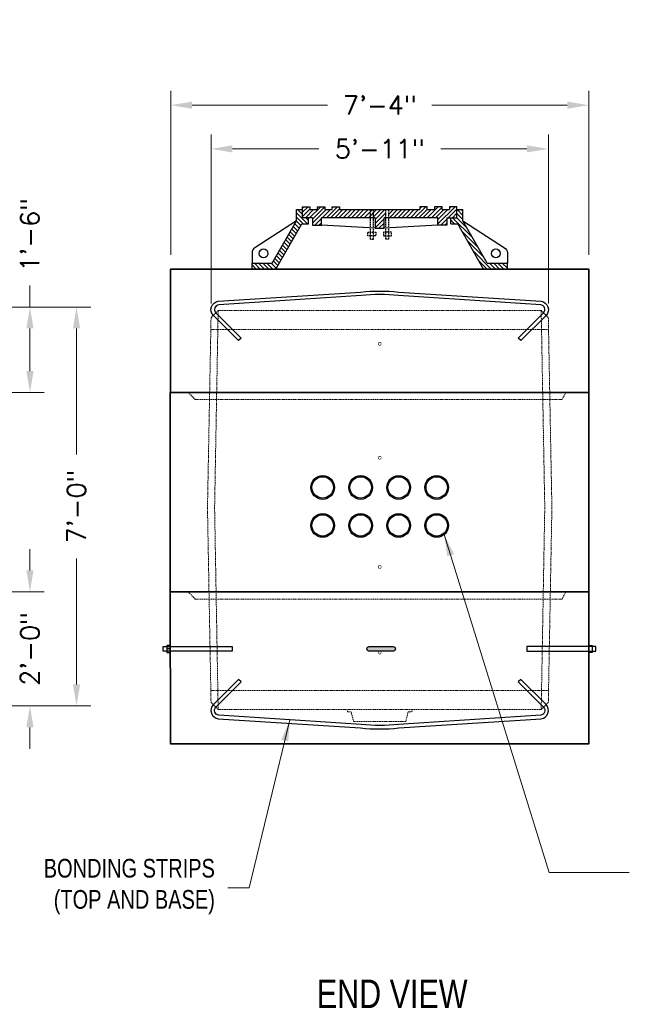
# Model space of a CAD drawing. Header units: inches. Extents: x 65 to 2519, y -54 to 399.
# Tile 12 of 21: x 1382 to 1510, y 7 to 215. Entities that reach past the tile are written whole.
import ezdxf
from ezdxf.enums import TextEntityAlignment as Align

# ---------------------------------------------------------------- set-up
doc = ezdxf.new("R2010")
doc.units = ezdxf.units.IN
doc.header["$MEASUREMENT"] = 0
doc.linetypes.add('HIDDEN', pattern=[0.375, 0.25, -0.125])
for name, color, linetype, lineweight in [('Concrete-Hidden', 30, 'HIDDEN', 15), ('Concrete-Thick', 1, 'Continuous', 35), ('Dimensions', 7, 'Continuous', 15), ('Embeds-Med', 143, 'Continuous', 25), ('Text+Leaders', 7, 'Continuous', 20)]:
    doc.layers.add(name, color=color, linetype=linetype, lineweight=lineweight)
for name, color, linetype in [('R-SWTS-DET1', 1, 'Continuous'), ('R-SWTS-DET2', 4, 'Continuous'), ('R-SWTS-PAT1', 5, 'Continuous')]:
    doc.layers.add(name, color=color, linetype=linetype)
doc.styles.add('120', font='FSIMPLEX.SHX', dxfattribs={"width": 0.8, "height": 1.8674})
doc.styles.add('Oldcastle', font='romans.shx')
doc.styles.get("Standard").update_dxf_attribs({"font": 'fsimplex.shx', "width": 0.8})
doc.dimstyles.new('OLDCASTLE$7', dxfattribs={"dimscale": 0, "dimtxt": 0.125, "dimasz": 0.125, "dimexe": 0.0625, "dimexo": 0.0625, "dimgap": 0.0625, "dimtad": 0, "dimdec": 8, "dimzin": 3, "dimdsep": 46, "dimlunit": 4, "dimtxsty": 'Standard', "dimcen": 0.09375, "dimclrd": 256, "dimclre": 256, "dimclrt": 256, "dimadec": 0, "dimazin": 0, "dimtfac": 1, "dimtdec": 8, "dimtmove": 0, "dimatfit": 3, "dimfxl": 1, "dimtolj": 1, "dimtzin": 0, "dimarcsym": 0})
doc.dimstyles.new('Web', dxfattribs={"dimtxt": 0.082, "dimasz": 0.094, "dimexe": 0.0625, "dimexo": 0.0625, "dimgap": 0.0625, "dimtad": 0, "dimdec": 4, "dimzin": 3, "dimdsep": 46, "dimlunit": 4, "dimtxsty": 'Oldcastle', "dimcen": 0.09, "dimclrd": 256, "dimclre": 256, "dimclrt": 256, "dimadec": 0, "dimazin": 0, "dimtfac": 1, "dimtdec": 4, "dimtofl": 0, "dimtmove": 0, "dimatfit": 3, "dimfxl": 1, "dimtolj": 1, "dimtzin": 0, "dimlwd": -1, "dimlwe": -1, "dimarcsym": 0})
pattern_1 = [(135, (1406.3712, 9.8381), (-0.4419417, -0.4419417), [])]

# ---------------------------------------------------------------- blocks, each defined once
blk = doc.blocks.new('*D73')
at = {"layer": 'Defpoints', "color": 0, "transparency": 16777216}
for p in [(1339.92, 154.1), (1393.96, 154.1), (1339.92, 70.1)]:
    blk.add_point(p, dxfattribs=at)
at = {"layer": 'Dimensions', "transparency": 16777216}
for p, q in [((1342.92, 154.1), (1396.96, 154.1)), ((1393.96, 149.59), (1393.96, 123.07)), ((1393.96, 74.62), (1393.96, 101.14)), ((1342.92, 70.1), (1396.96, 70.1))]:
    blk.add_line(p, q, dxfattribs=at)
for points in [[(1393.21, 149.59), (1394.71, 149.59), (1393.96, 154.1)], [(1393.21, 74.62), (1394.71, 74.62), (1393.96, 70.1)]]:
    blk.add_solid(points, dxfattribs=at)
at = {"layer": 'Dimensions', "transparency": 16777216, "insert": (1393.96, 112.1), "char_height": 3.936, "attachment_point": 5, "rotation": 90, "style": 'Oldcastle'}
blk.add_mtext('\\A1;7\'-0"', dxfattribs=at)
blk = doc.blocks.new('*D78')
at = {"layer": 'Defpoints', "color": 0, "transparency": 16777216}
for p in [(1422.28, 187.4), (1422.28, 151.85), (1493.28, 151.85)]:
    blk.add_point(p, dxfattribs=at)
at = {"layer": 'Dimensions', "transparency": 16777216}
for p, q in [((1422.28, 154.85), (1422.28, 190.4)), ((1493.28, 154.85), (1493.28, 190.4)), ((1426.79, 187.4), (1444.94, 187.4)), ((1488.77, 187.4), (1470.62, 187.4))]:
    blk.add_line(p, q, dxfattribs=at)
for points in [[(1426.79, 188.15), (1426.79, 186.65), (1422.28, 187.4)], [(1488.77, 188.15), (1488.77, 186.65), (1493.28, 187.4)]]:
    blk.add_solid(points, dxfattribs=at)
at = {"layer": 'Dimensions', "transparency": 16777216, "insert": (1457.78, 187.4), "char_height": 3.936, "attachment_point": 5, "style": 'Oldcastle'}
blk.add_mtext('\\A1;5\'-11"', dxfattribs=at)
blk = doc.blocks.new('*D79')
at = {"layer": 'Defpoints', "color": 0, "transparency": 16777216}
for p in [(1413.78, 196.6), (1413.78, 162.1), (1501.78, 162.1)]:
    blk.add_point(p, dxfattribs=at)
at = {"layer": 'Dimensions', "transparency": 16777216}
for p, q in [((1413.78, 165.1), (1413.78, 199.6)), ((1501.78, 165.1), (1501.78, 199.6)), ((1418.29, 196.6), (1446.81, 196.6)), ((1497.27, 196.6), (1468.74, 196.6))]:
    blk.add_line(p, q, dxfattribs=at)
for points in [[(1418.29, 197.35), (1418.29, 195.84), (1413.78, 196.6)], [(1497.27, 197.35), (1497.27, 195.84), (1501.78, 196.6)]]:
    blk.add_solid(points, dxfattribs=at)
at = {"layer": 'Dimensions', "transparency": 16777216, "insert": (1457.78, 196.6), "char_height": 3.936, "attachment_point": 5, "style": 'Oldcastle'}
blk.add_mtext('\\A1;7\'-4"', dxfattribs=at)
blk = doc.blocks.new('*D82')
at = {"layer": 'Defpoints', "color": 0, "transparency": 16777216}
for p in [(1342.92, 154.1), (1384.16, 154.1), (1340.18, 136.1)]:
    blk.add_point(p, dxfattribs=at)
at = {"layer": 'Dimensions', "transparency": 16777216}
for p, q in [((1384.16, 154.1), (1384.16, 158.62)), ((1345.92, 154.1), (1387.16, 154.1)), ((1384.16, 140.62), (1384.16, 149.59)), ((1343.18, 136.1), (1387.16, 136.1))]:
    blk.add_line(p, q, dxfattribs=at)
for points in [[(1383.41, 149.59), (1384.91, 149.59), (1384.16, 154.1)], [(1383.41, 140.62), (1384.91, 140.62), (1384.16, 136.1)]]:
    blk.add_solid(points, dxfattribs=at)
at = {"layer": 'Dimensions', "transparency": 16777216, "insert": (1384.16, 169.3), "char_height": 3.936, "attachment_point": 5, "rotation": 90, "style": 'Oldcastle'}
blk.add_mtext('\\A1;1\'-6"', dxfattribs=at)
blk = doc.blocks.new('*D83')
at = {"layer": 'Defpoints', "color": 0, "transparency": 16777216}
for p in [(1327.98, 94.1), (1384.16, 94.1), (1327.98, 70.1)]:
    blk.add_point(p, dxfattribs=at)
at = {"layer": 'Dimensions', "transparency": 16777216}
for p, q in [((1384.16, 98.62), (1384.16, 103.13)), ((1330.98, 94.1), (1387.16, 94.1)), ((1330.98, 70.1), (1387.16, 70.1)), ((1384.16, 65.59), (1384.16, 61.08))]:
    blk.add_line(p, q, dxfattribs=at)
for points in [[(1383.41, 98.62), (1384.91, 98.62), (1384.16, 94.1)], [(1383.41, 65.59), (1384.91, 65.59), (1384.16, 70.1)]]:
    blk.add_solid(points, dxfattribs=at)
at = {"layer": 'Dimensions', "transparency": 16777216, "insert": (1384.16, 82.1), "char_height": 3.936, "attachment_point": 5, "rotation": 90, "style": 'Oldcastle'}
blk.add_mtext('\\A1;2\'-0"', dxfattribs=at)
blk = doc.blocks.new('PVC_Terminator')
h = blk.add_hatch(color=256)
h.dxf.hatch_style = 1
h.paths.add_polyline_path([(-2.5, 0, 1), (2.5, 0, 1)])
h.paths.add_polyline_path([(2.25, 0, -1), (-2.25, 0, -1)], flags=16)
for radius in [2.5, 2.25]:
    blk.add_circle((0, 0), radius)

msp = doc.modelspace()

# ---------------------------------------------------------------- hatches: boundary and pattern name
h = msp.add_hatch(color=256)
h.dxf.hatch_style = 1
h.paths.add_polyline_path([(1460.58995, 82.60372), (1455.58995, 82.60372, 1), (1455.58995, 81.60372), (1460.58995, 81.60372, 1)])
at = {"layer": 'R-SWTS-PAT1'}
h = msp.add_hatch(dxfattribs=at)
h.set_pattern_fill('ANSI31', color=256, scale=5, angle=90, style=0)
h.set_pattern_definition(pattern_1)
h.paths.add_polyline_path([(1435.17786, 163.35372), (1430.90245, 163.35372), (1430.90245, 162.10372), (1435.90245, 162.10372), (1441.36125, 171.63497), (1442.77745, 171.63497), (1442.77745, 172.88497), (1441.52745, 172.88497), (1441.52745, 174.60372), (1440.27745, 174.60372), (1440.27745, 172.25775)])
h = msp.add_hatch(dxfattribs=at)
h.set_pattern_fill('ANSI31', color=256, scale=5, style=0)
h.set_pattern_definition([(45, (1406.3712, 9.8381), (-0.4419417, 0.4419417), [])])
h.paths.add_polyline_path([(1455.82432, 172.88497), (1455.82432, 174.60372), (1449.33995, 174.60372), (1449.33995, 175.22872), (1447.77745, 175.22872), (1447.77745, 174.60372), (1446.21495, 174.60372), (1446.21495, 175.22872), (1444.65245, 175.22872), (1444.65245, 174.60372), (1443.08995, 174.60372), (1443.08995, 175.22872), (1441.52745, 175.22872), (1441.52745, 174.60372), (1441.52745, 172.88497), (1443.63682, 172.88497), (1443.63682, 171.32247), (1445.51182, 171.32247), (1445.51182, 172.88497)])
h.paths.add_polyline_path([(1456.44932, 174.60372), (1455.82432, 174.60372), (1455.82432, 172.88497), (1456.44932, 172.88497)])
h.paths.add_polyline_path([(1456.83995, 172.88497), (1456.83995, 170.69747), (1458.71495, 170.69747), (1458.71495, 172.88497), (1459.10557, 172.88497), (1459.10557, 174.60372), (1456.44932, 174.60372), (1456.44932, 172.88497)])
h.paths.add_polyline_path([(1470.04307, 172.88497), (1470.04307, 171.32247), (1471.91807, 171.32247), (1471.91807, 172.88497), (1474.02745, 172.88497), (1474.02745, 174.60372), (1474.02745, 175.22872), (1472.46495, 175.22872), (1472.46495, 174.60372), (1470.90245, 174.60372), (1470.90245, 175.22872), (1469.33995, 175.22872), (1469.33995, 174.60372), (1467.77745, 174.60372), (1467.77745, 175.22872), (1466.21495, 175.22872), (1466.21495, 174.60372), (1459.73057, 174.60372), (1459.73057, 172.88497)])
h = msp.add_hatch(dxfattribs=at)
h.set_pattern_fill('ANSI31', color=256, scale=5, angle=90, style=0)
h.set_pattern_definition(pattern_1)
h.paths.add_polyline_path([(1479.65245, 162.10372), (1484.65245, 162.10372), (1484.65245, 163.35372), (1480.37703, 163.35372), (1475.27745, 172.25775), (1475.27745, 174.60372), (1474.02745, 174.60372), (1474.02745, 172.88497), (1472.77745, 172.88497), (1472.77745, 171.63497), (1474.19364, 171.63497)])

# ---------------------------------------------------------------- linework, layer by layer
for points in [[(1426.72545, 81.60372), (1412.2268, 81.60372), (1412.2268, 82.60372), (1426.72545, 82.60372)], [(1413.7268, 82.85372), (1412.9768, 82.85372), (1412.9768, 81.35372), (1413.7268, 81.35372)], [(1488.77879, 81.60372), (1503.27745, 81.60372), (1503.27745, 82.60372), (1488.77879, 82.60372)], [(1501.77745, 82.85372), (1502.52745, 82.85372), (1502.52745, 81.35372), (1501.77745, 81.35372)]]:
    msp.add_lwpolyline(points, close=True)
msp.add_lwpolyline([(1413.7268, 82.10372), (1412.9768, 82.10372)])
msp.add_lwpolyline([(1460.58995, 81.60372), (1455.58995, 81.60372, -1), (1455.58995, 82.60372), (1460.58995, 82.60372, -1)], format="xyb", close=True)
at = {"layer": 'Concrete-Hidden'}
for p, q in [((1421.52745, 111.85348), (1422.27745, 151.85348)), ((1422.27745, 151.85348), (1423.77745, 153.35348)), ((1423.02745, 111.85348), (1423.77745, 153.35348)), ((1423.77745, 153.35348), (1491.77745, 153.35348)), ((1492.52745, 111.85348), (1491.77745, 153.35348)), ((1493.27745, 151.85348), (1491.77745, 153.35348)), ((1494.02745, 111.85348), (1493.27745, 151.85348)), ((1422.23057, 149.35348), (1493.32432, 149.35348)), ((1421.52745, 111.85348), (1422.27745, 70.85348)), ((1423.02745, 111.85348), (1423.77745, 69.35348)), ((1492.52745, 111.85348), (1491.77745, 69.35348)), ((1494.02745, 111.85348), (1493.27745, 70.85348)), ((1422.23171, 73.35348), (1493.32318, 73.35348)), ((1422.27745, 70.85348), (1423.77745, 69.35348)), ((1493.27745, 70.85348), (1491.77745, 69.35348)), ((1423.77745, 69.35348), (1491.77745, 69.35348)), ((1450.90245, 69.35348), (1451.02745, 68.85348)), ((1451.02745, 68.85348), (1451.77745, 68.85348)), ((1451.77745, 68.85348), (1452.27745, 66.85348)), ((1463.27745, 66.85348), (1463.77745, 68.85348)), ((1463.77745, 68.85348), (1464.52745, 68.85348)), ((1464.52745, 68.85348), (1464.65245, 69.35348)), ((1452.27745, 66.85348), (1463.27745, 66.85348))]:
    msp.add_line(p, q, dxfattribs=at)
for points in [[(1501.77745, 136.10372), (1496.93807, 136.10372), (1496.18807, 134.60372), (1468.06439, 134.60372), (1460.37628, 134.60372), (1418.96591, 134.60372), (1417.48513, 136.10372), (1413.69641, 136.10372)], [(1501.77745, 94.10372), (1496.93807, 94.10372), (1496.18807, 92.60372), (1468.06439, 92.60372), (1460.37628, 92.60372), (1418.96591, 92.60372), (1417.48513, 94.10372), (1413.69641, 94.10372)]]:
    msp.add_lwpolyline(points, dxfattribs=at)
at = {"layer": 'Concrete-Thick'}
for points in [[(1501.77745, 136.10372), (1501.77745, 162.10372), (1413.77745, 162.10372), (1413.77745, 136.10372)], [(1501.77745, 136.10372), (1413.69641, 136.10372), (1413.69641, 94.10372), (1501.77745, 94.10372)], [(1413.69641, 94.10372), (1413.77745, 62.10372), (1501.77745, 62.10372), (1501.77745, 94.10372)]]:
    msp.add_lwpolyline(points, close=True, dxfattribs=at)
at = {"layer": 'Embeds-Med'}
for points in [[(1486.94309, 147.54946), (1492.26228, 152.86865, 0.629446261), (1491.6677, 154.55928), (1461.70532, 156.50294, 0.05394637), (1453.84957, 156.50294), (1423.88719, 154.55928, 0.630315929), (1423.29261, 152.86865), (1428.6118, 147.54946), (1428.08147, 147.01913), (1422.76228, 152.33832, -0.629446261), (1423.80558, 155.30482), (1453.76796, 157.24849, -0.05394637), (1461.78693, 157.24849), (1491.74931, 155.30482, -0.630315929), (1492.79261, 152.33832), (1487.47342, 147.01913)], [(1486.94309, 75.15751), (1492.26228, 69.83832, -0.629446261), (1491.6677, 68.14769), (1461.70532, 66.20403, -0.05394637), (1453.84957, 66.20403), (1423.88719, 68.14769, -0.630315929), (1423.29261, 69.83832), (1428.6118, 75.15751), (1428.08147, 75.68784), (1422.76228, 70.36865, 0.629446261), (1423.80558, 67.40215), (1453.76796, 65.45848, 0.05394637), (1461.78693, 65.45848), (1491.74931, 67.40215, 0.630315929), (1492.79261, 70.36865), (1487.47342, 75.68784)]]:
    msp.add_lwpolyline(points, format="xyb", close=True, dxfattribs=at)
at = {"layer": 'Embeds-Med', "const_width": 0.125}
for points in [[(1457.46495, 146.35348, 1), (1458.08995, 146.35348, 1)], [(1457.46495, 122.35348, 1), (1458.08995, 122.35348, 1)], [(1457.46495, 99.35348, 1), (1458.08995, 99.35348, 1)], [(1457.46495, 81.35348, 1), (1458.08995, 81.35348, 1)]]:
    msp.add_lwpolyline(points, format="xyb", close=True, dxfattribs=at)
at = {"layer": 'R-SWTS-DET1'}
for p, q in [((1440.27745, 174.60372), (1441.52745, 174.60372)), ((1440.27745, 172.25775), (1440.27745, 174.60372)), ((1441.52745, 172.88497), (1441.52745, 174.60372)), ((1443.08995, 174.60372), (1444.65245, 174.60372)), ((1446.21495, 174.60372), (1447.77745, 174.60372)), ((1449.33995, 174.60372), (1466.21495, 174.60372)), ((1467.77745, 174.60372), (1469.33995, 174.60372)), ((1470.90245, 174.60372), (1472.46495, 174.60372)), ((1474.02745, 172.88497), (1474.02745, 174.60372)), ((1474.02745, 174.60372), (1475.27745, 174.60372)), ((1475.27745, 172.25775), (1475.27745, 174.60372)), ((1435.17786, 163.35372), (1440.27745, 172.25775)), ((1443.63682, 172.88497), (1441.52745, 172.88497)), ((1442.77745, 171.63497), (1442.77745, 172.88497)), ((1443.63682, 172.88497), (1443.63682, 171.32247)), ((1445.51182, 171.32247), (1445.51182, 172.88497)), ((1456.83995, 172.88497), (1445.51182, 172.88497)), ((1470.04307, 172.88497), (1458.71495, 172.88497)), ((1470.04307, 171.32247), (1470.04307, 172.88497)), ((1471.91807, 172.88497), (1474.02745, 172.88497)), ((1471.91807, 172.88497), (1471.91807, 171.32247)), ((1472.77745, 171.63497), (1472.77745, 172.88497)), ((1480.37703, 163.35372), (1475.27745, 172.25775)), ((1435.90245, 162.10372), (1441.36125, 171.63497)), ((1441.36125, 171.63497), (1442.77745, 171.63497)), ((1443.63682, 171.32247), (1445.51182, 171.32247)), ((1456.83995, 170.69747), (1445.51182, 171.32247)), ((1470.04307, 171.32247), (1458.71495, 170.69747)), ((1471.91807, 171.32247), (1470.04307, 171.32247)), ((1472.77745, 171.63497), (1474.19364, 171.63497)), ((1479.65245, 162.10372), (1474.19364, 171.63497)), ((1430.90245, 162.10372), (1430.90245, 163.35372)), ((1430.90245, 163.35372), (1435.17786, 163.35372)), ((1430.90245, 162.10372), (1484.65245, 162.10372)), ((1480.37703, 163.35372), (1484.65245, 163.35372)), ((1484.65245, 162.10372), (1484.65245, 163.35372))]:
    msp.add_line(p, q, dxfattribs=at)
for points in [[(1441.52745, 174.60372), (1441.52745, 175.22872), (1443.08995, 175.22872), (1443.08995, 174.60372)], [(1444.65245, 174.60372), (1444.65245, 175.22872), (1446.21495, 175.22872), (1446.21495, 174.60372)], [(1447.77745, 174.60372), (1447.77745, 175.22872), (1449.33995, 175.22872), (1449.33995, 174.60372)], [(1467.77745, 174.60372), (1467.77745, 175.22872), (1466.21495, 175.22872), (1466.21495, 174.60372)], [(1470.90245, 174.60372), (1470.90245, 175.22872), (1469.33995, 175.22872), (1469.33995, 174.60372)], [(1474.02745, 174.60372), (1474.02745, 175.22872), (1472.46495, 175.22872), (1472.46495, 174.60372)], [(1456.83995, 172.88497), (1456.83995, 170.69747), (1458.71495, 170.69747), (1458.71495, 172.88497)]]:
    msp.add_lwpolyline(points, dxfattribs=at)
for points in [[(1440.27745, 172.25775), (1431.47475, 166.57816, 0.254754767), (1430.90245, 165.52781), (1430.90245, 163.35372)], [(1475.27745, 172.25775), (1484.08014, 166.57816, -0.254754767), (1484.65245, 165.52781), (1484.65245, 163.35372)]]:
    msp.add_lwpolyline(points, format="xyb", dxfattribs=at)
for centre in [(1433.32432, 165.38497), (1482.23057, 165.38497)]:
    msp.add_circle(centre, 0.9375, dxfattribs=at)
at = {"layer": 'R-SWTS-DET2', "linetype": 'HIDDEN'}
for p, q in [((1455.82432, 168.35372), (1455.82432, 174.60372)), ((1456.44932, 168.35372), (1456.44932, 174.60372)), ((1459.10557, 168.35372), (1459.10557, 174.60372)), ((1459.73057, 168.35372), (1459.73057, 174.60372)), ((1455.82432, 168.35372), (1456.44932, 168.35372)), ((1459.73057, 168.35372), (1459.10557, 168.35372))]:
    msp.add_line(p, q, dxfattribs=at)
for points in [[(1455.31651, 169.83809), (1456.95713, 169.83809), (1456.95713, 169.05684), (1455.31651, 169.05684)], [(1460.23838, 169.83809), (1458.59776, 169.83809), (1458.59776, 169.05684), (1460.23838, 169.05684)]]:
    msp.add_lwpolyline(points, close=True, dxfattribs=at)

# ---------------------------------------------------------------- block references
at = {"color": 4}
for p in [(1445.77745, 116.10372), (1453.77745, 116.10372), (1461.77745, 116.10372), (1469.77745, 116.10372), (1445.77745, 108.10372), (1453.77745, 108.10372), (1461.77745, 108.10372), (1469.77745, 108.10372)]:
    msp.add_blockref('PVC_Terminator', p, dxfattribs=at)

# ---------------------------------------------------------------- texts
at = {"layer": 'Text+Leaders', "width": 0.8}
msp.add_text('%%U END VIEW', height=6, dxfattribs=at).set_placement((1459.51941, 9.49216), align=Align.MIDDLE)
at = {"layer": 'Text+Leaders', "insert": (1423.08941, 26.20922), "char_height": 3.936, "attachment_point": 9, "style": '120'}
msp.add_mtext('\\A1;BONDING STRIPS\\P(TOP AND BASE)', dxfattribs=at)

# ---------------------------------------------------------------- dimensions: what is measured, and where the dimension line sits
at = {"layer": 'Dimensions'}
for base, p1, p2, picture, middle in [((1413.77745, 196.5954), (1501.77745, 162.10372), (1413.77745, 162.10372), '*D79', (1457.77745, 196.5954)), ((1422.27745, 187.39807), (1493.27745, 151.85348), (1422.27745, 151.85348), '*D78', (1457.77745, 187.39807))]:
    dim = msp.add_linear_dim(base=base, p1=p1, p2=p2, dimstyle='Web', override={"dimscale": 48}, dxfattribs=at)
    dim.commit()
    dim.dimension.update_dxf_attribs({"geometry": picture, "text_midpoint": middle})
dim = msp.add_linear_dim(base=(1384.16068, 154.10372), p1=(1340.18356, 136.10372), p2=(1342.92089, 154.10372), angle=90, dimstyle='Web', override={"dimscale": 48}, dxfattribs=at)
dim.commit()
dim.dimension.update_dxf_attribs({"geometry": '*D82', "text_midpoint": (1384.16068, 169.30029)})
for base, p1, p2, picture, middle in [((1393.95737, 154.10372), (1339.92089, 70.10372), (1339.92089, 154.10372), '*D73', (1393.95737, 112.10372)), ((1384.16068, 94.10372), (1327.9803, 70.10372), (1327.9803, 94.10372), '*D83', (1384.16068, 82.10372))]:
    dim = msp.add_linear_dim(base=base, p1=p1, p2=p2, angle=90, dimstyle='Web', override={"dimscale": 48}, dxfattribs=at)
    dim.commit()
    dim.dimension.update_dxf_attribs({"geometry": picture, "text_midpoint": middle, "dimtype": 160})

# ---------------------------------------------------------------- leaders
at = {"layer": 'Text+Leaders', "annotation_type": 0, "has_hookline": 1, "hookline_direction": 0, "text_width": 74.5216}
msp.add_leader([(1309.60839, 133.10372), (1324.95361, 214.60315), (1327.95361, 214.60315)], dimstyle='OLDCASTLE$7', override={"dimscale": 24}, dxfattribs=at)
at = {"layer": 'Text+Leaders'}
msp.add_leader([(1471.36173, 106.1698), (1493.48866, 35.01952), (1510.32273, 35.01952)], dimstyle='Web', override={"dimscale": 48, "dimgap": 0.0625, "dimtad": 0}, dxfattribs=at)
at = {"layer": 'Text+Leaders', "annotation_type": 0, "has_hookline": 1, "hookline_direction": 1}
msp.add_leader([(1438.86838, 67.17586), (1430.32161, 31.76514), (1425.80961, 31.76514)], dimstyle='Web', override={"dimscale": 48}, dxfattribs=at)

doc.saveas('drawing.dxf')
